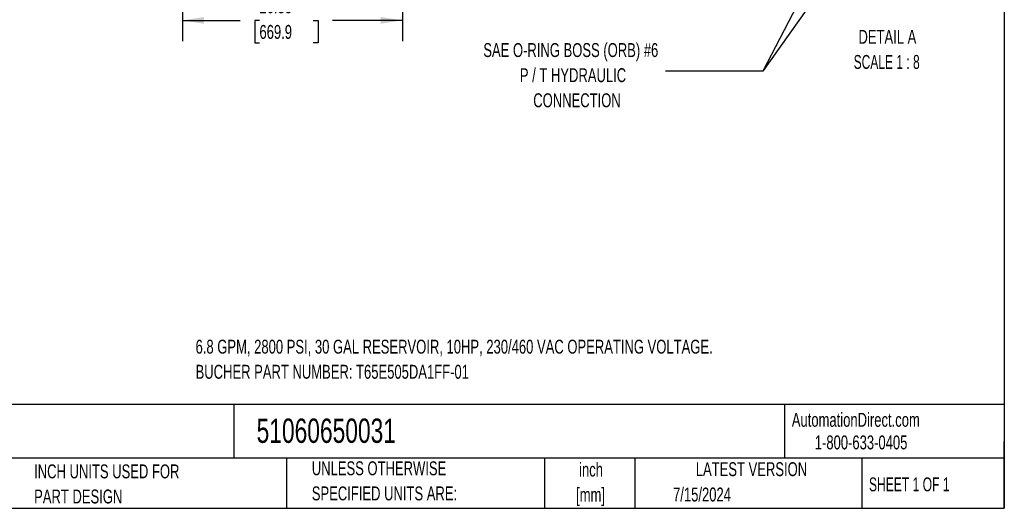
# Model space of a CAD drawing. Header units: inches. Extents: x 5 to 215, y 5 to 165.
# Tile 30 of 74: x 97 to 215, y 5 to 64. Entities that reach past the tile are written whole.
import ezdxf

# ---------------------------------------------------------------- set-up
doc = ezdxf.new("R2010")
doc.units = ezdxf.units.IN
doc.header["$LTSCALE"] = 20
doc.header["$MEASUREMENT"] = 0
doc.layers.add('DIMENSIONS', color=140, linetype='Continuous', lineweight=25)
doc.layers.add('TEXT', color=140, linetype='Continuous', lineweight=25)
doc.styles.add('SLDTEXTSTYLE0', font='TXT', dxfattribs={"width": 0.7})
doc.styles.add('SLDTEXTSTYLE1', font='TXT', dxfattribs={"width": 0.65})
doc.styles.add('SLDTEXTSTYLE2', font='TXT', dxfattribs={"width": 0.645455})
doc.dimstyles.new('SLDDIMSTYLE1', dxfattribs={"dimtxt": 1.699219, "dimasz": 2.6, "dimexe": 0, "dimexo": 0.0625, "dimgap": 0.424805, "dimtad": 0, "dimtih": 1, "dimtoh": 1, "dimrnd": 1e-09, "dimzin": 12, "dimdsep": 46, "dimtxsty": 'SLDTEXTSTYLE0', "dimsah": 1, "dimcen": 0.09, "dimadec": 0, "dimazin": 3, "dimtfac": 1, "dimtofl": 0, "dimtmove": 0, "dimatfit": 3, "dimfxl": 0, "dimfrac": 2, "dimtolj": 1, "dimtzin": 12, "dimarcsym": 0})
doc.dimstyles.new('SLDDIMSTYLE3', dxfattribs={"dimtxt": 0.18, "dimasz": 2.6, "dimexe": 0, "dimexo": 0.0625, "dimgap": 0, "dimtad": 0, "dimtih": 1, "dimtoh": 1, "dimdec": 0, "dimrnd": 1e-09, "dimzin": 0, "dimdsep": 46, "dimtxsty": 'Standard', "dimsah": 1, "dimcen": 0.09, "dimadec": 0, "dimazin": 0, "dimtfac": 2.6, "dimtdec": 0, "dimtofl": 0, "dimtmove": 0, "dimatfit": 3, "dimfxl": 0, "dimfrac": 2, "dimtolj": 1, "dimtzin": 0, "dimarcsym": 0})

# ---------------------------------------------------------------- blocks, each defined once
blk = doc.blocks.new('_D_3')
at = {"layer": 'DIMENSIONS'}
for p, q in [((116.46, 75.08), (116.46, 60.98)), ((142.84, 75.08), (142.84, 60.98)), ((116.46, 63.48), (123.4, 63.48)), ((125.7, 63.48), (125.13, 63.48)), ((125.13, 63.48), (125.13, 60.78)), ((132.16, 63.48), (132.73, 63.48)), ((132.73, 63.48), (132.73, 60.78)), ((142.84, 63.48), (134.46, 63.48)), ((125.13, 60.78), (125.7, 60.78)), ((132.73, 60.78), (132.16, 60.78))]:
    blk.add_line(p, q, dxfattribs=at)
for points in [[(116.46, 63.48), (119.06, 63.08), (119.06, 63.88)], [(142.84, 63.48), (140.24, 63.88), (140.24, 63.08)]]:
    blk.add_solid(points, dxfattribs=at)
at = {"layer": 'DIMENSIONS', "char_height": 1.667, "attachment_point": 1, "style": 'SLDTEXTSTYLE0'}
for s, insert in [('26.38', (125.7, 66.01)), ('669.9', (125.7, 62.93))]:
    blk.add_mtext(s, dxfattribs=dict(at, insert=insert))

msp = doc.modelspace()

# ---------------------------------------------------------------- linework, layer by layer
at = {"layer": 'TEXT'}
for p, q in [((215, 165), (215, 5)), ((215, 17.422), (5, 17.422)), ((122.645, 17.422), (122.645, 11)), ((188.642, 17.422), (188.642, 11)), ((215, 5), (215, 13)), ((215, 11), (5, 11)), ((128.961, 11), (128.961, 5)), ((159.862, 11), (159.862, 5)), ((170.718, 11), (170.718, 5)), ((197.912, 11), (197.912, 5)), ((5, 5), (215, 5))]:
    msp.add_line(p, q, dxfattribs=at)

# ---------------------------------------------------------------- texts
for s, insert, char_height, attachment_point, style in [('DETAIL A', (200.982, 62.342), 1.6667, 2, 'SLDTEXTSTYLE0'), ('SAE O-RING BOSS (ORB) #6', (163.027, 60.755), 1.66667, 2, 'SLDTEXTSTYLE0'), ('SCALE 1 : 8', (200.898, 59.332), 1.66667, 2, 'SLDTEXTSTYLE2'), ('P / T HYDRAULIC', (163.293, 57.745), 1.66667, 2, 'SLDTEXTSTYLE0'), ('CONNECTION', (163.77, 54.736), 1.6667, 2, 'SLDTEXTSTYLE0'), ('6.8 GPM, 2800 PSI, 30 GAL RESERVOIR, 10HP, 230/460 VAC OPERATING VOLTAGE.', (118.042, 25.205), 1.66667, 1, 'SLDTEXTSTYLE0'), ('BUCHER PART NUMBER: T65E505DA1FF-01', (118.042, 22.196), 1.66667, 1, 'SLDTEXTSTYLE0'), ('AutomationDirect.com', (189.524, 16.438), 1.66667, 1, 'SLDTEXTSTYLE0'), ('51060650031', (125.36, 15.76), 2.91667, 1, 'SLDTEXTSTYLE0'), ('1-800-633-0405', (192.277, 13.73), 1.66667, 1, 'SLDTEXTSTYLE0'), ('UNLESS OTHERWISE', (131.975, 10.63), 1.66667, 1, 'SLDTEXTSTYLE0'), ('INCH UNITS USED FOR', (98.685, 10.258), 1.66667, 1, 'SLDTEXTSTYLE0'), ('inch', (165.452, 10.47), 1.6667, 2, 'SLDTEXTSTYLE0'), ('LATEST VERSION', (184.687, 10.523), 1.66667, 2, 'SLDTEXTSTYLE0'), ('SHEET 1 OF 1', (198.773, 8.702), 1.66667, 1, 'SLDTEXTSTYLE1'), ('PART DESIGN', (98.685, 7.248), 1.66667, 1, 'SLDTEXTSTYLE0'), ('SPECIFIED UNITS ARE:', (131.975, 7.62), 1.66667, 1, 'SLDTEXTSTYLE0'), ('[mm]', (165.396, 7.46), 1.6667, 2, 'SLDTEXTSTYLE0'), ('7/15/2024', (175.286, 7.487), 1.6667, 1, 'SLDTEXTSTYLE0')]:
    msp.add_mtext(s, dxfattribs=dict(at, insert=insert, char_height=char_height, attachment_point=attachment_point, style=style))

# ---------------------------------------------------------------- dimensions: what is measured, and where the dimension line sits
at = {"layer": 'DIMENSIONS'}
dim = msp.add_linear_dim(base=(116.461407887, 63.481600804), p1=(142.836407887, 76.080030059), p2=(116.461407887, 76.080030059), dimstyle='SLDDIMSTYLE1', dxfattribs=at)
dim.commit()
dim.dimension.update_dxf_attribs({"geometry": '_D_3', "text_midpoint": (128.92988756, 63.481600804), "dimtype": 160})

# ---------------------------------------------------------------- leaders
at = {"layer": 'TEXT'}
for points in [[(198.762, 81.931), (186.062, 57.373), (174.389, 57.373)], [(203.399, 81.865), (186.062, 57.373), (174.389, 57.373)]]:
    msp.add_leader(points, dimstyle='SLDDIMSTYLE3', dxfattribs=at)

doc.saveas('drawing.dxf')
